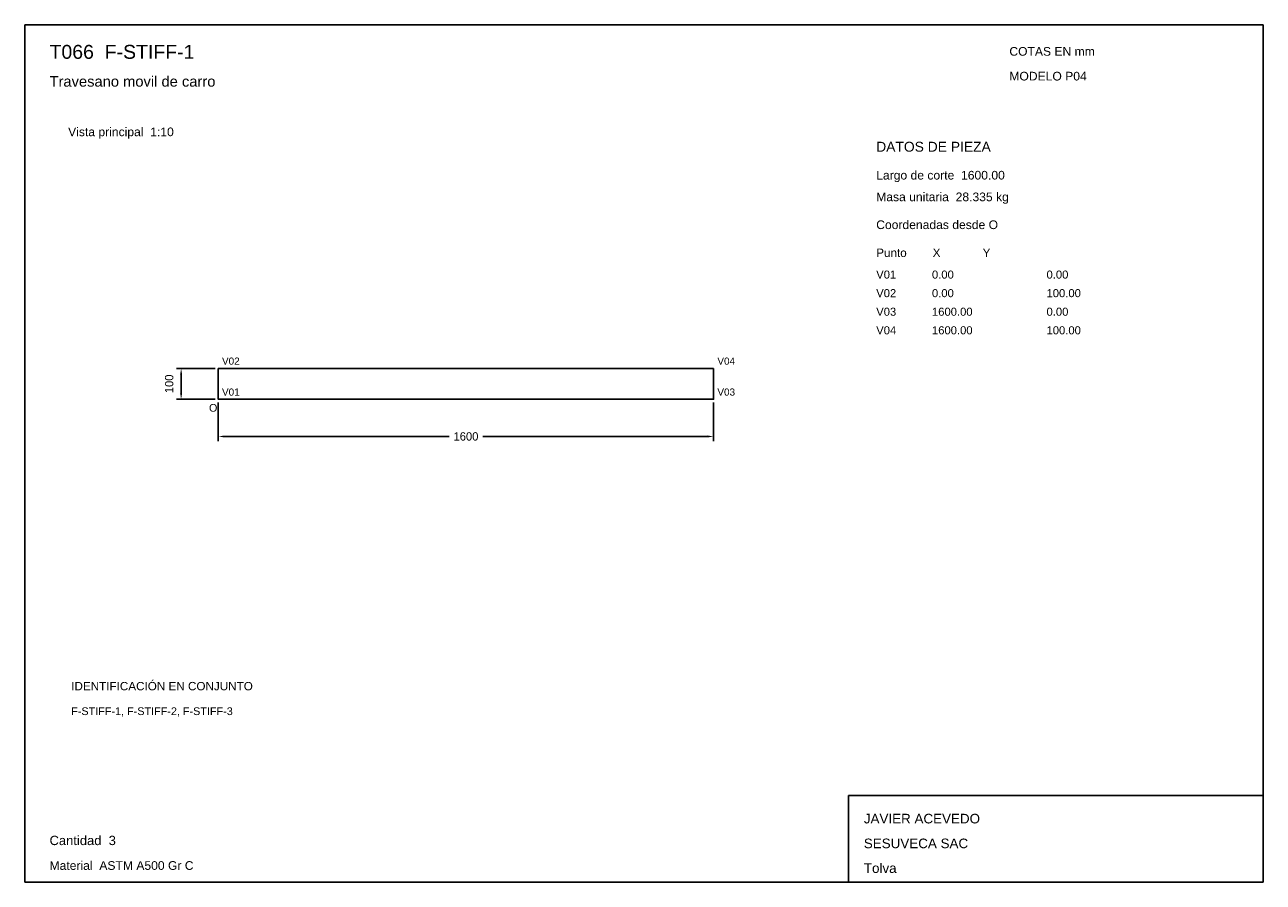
# Model space of a CAD drawing. Header units: millimetres. Extents: x 10 to 410, y 10 to 287.
import ezdxf

# ---------------------------------------------------------------- set-up
doc = ezdxf.new("R2010")
doc.units = ezdxf.units.MM
doc.styles.add('ARIAL', font='arial.ttf')
doc.dimstyles.get("Standard").update_dxf_attribs({"dimtxt": 2.5, "dimasz": 2.5, "dimexe": 1.25, "dimexo": 0.625, "dimtad": 1, "dimcen": 2.5, "dimazin": 3, "dimtfac": 1, "dimtmove": 0, "dimatfit": 3})

# ---------------------------------------------------------------- blocks, each defined once
blk = doc.blocks.new('_CLOSEDFILLED')
at = {"color": 0, "linetype": 'BYBLOCK'}
blk.add_solid([(-1, 0.16), (0, 0), (-1, -0.16)], dxfattribs=at)
blk = doc.blocks.new('*D1')
for p, q in [((72.5, 165), (72.5, 152.5)), ((232.5, 165), (232.5, 152.5)), ((74.5, 154), (147.1, 154)), ((157.9, 154), (230.5, 154))]:
    blk.add_line(p, q)
at = {"layer": 'Defpoints'}
for p in [(72.5, 166), (232.5, 166), (72.5, 154)]:
    blk.add_point(p, dxfattribs=at)
at = {"xscale": 2, "yscale": 2, "rotation": 180}
blk.add_blockref('_CLOSEDFILLED', (72.5, 154), dxfattribs=at)
at = {"xscale": 2, "yscale": 2}
blk.add_blockref('_CLOSEDFILLED', (232.5, 154), dxfattribs=at)
at = {"insert": (152.5, 154), "char_height": 2.7, "attachment_point": 5}
blk.add_mtext('1600', dxfattribs=at)
blk = doc.blocks.new('*D2')
for p, q in [((71.5, 176), (59, 176)), ((60.5, 168), (60.5, 174)), ((71.5, 166), (59, 166))]:
    blk.add_line(p, q)
at = {"layer": 'Defpoints'}
for p in [(72.5, 176), (60.5, 166), (72.5, 166)]:
    blk.add_point(p, dxfattribs=at)
at = {"xscale": 2, "yscale": 2}
for p, rotation in [((60.5, 176), 90), ((60.5, 166), 270)]:
    blk.add_blockref('_CLOSEDFILLED', p, dxfattribs=dict(at, rotation=rotation))
at = {"insert": (56.65, 171), "char_height": 2.7, "attachment_point": 5, "rotation": 90}
blk.add_mtext('100', dxfattribs=at)

msp = doc.modelspace()

# ---------------------------------------------------------------- linework, layer by layer
for p, q in [((410, 287), (10, 287)), ((10, 287), (10, 10)), ((410, 10), (410, 287)), ((410, 38), (276, 38)), ((276, 38), (276, 10)), ((410, 10), (410, 38)), ((10, 10), (410, 10)), ((276, 10), (410, 10))]:
    msp.add_line(p, q)
for points in [[(72.5, 176), (232.5, 176), (232.5, 176)], [(72.5, 176), (72.5, 166), (72.5, 166)], [(232.5, 176), (232.5, 166), (232.5, 166)], [(72.5, 166), (232.5, 166), (232.5, 166)]]:
    msp.add_lwpolyline(points)

# ---------------------------------------------------------------- texts
at = {"style": 'ARIAL'}
for s, height, p in [('T066  F-STIFF-1', 4.5, (18, 276)), ('COTAS EN mm', 2.8, (328, 277)), ('Travesano movil de carro', 3.4, (18, 267)), ('MODELO P04', 2.8, (328, 269)), ('Vista principal  1:10', 2.8, (24, 251)), ('DATOS DE PIEZA', 3.2, (285, 246)), ('Largo de corte  1600.00', 2.8, (285, 237)), ('Masa unitaria  28.335 kg', 2.8, (285, 230)), ('Coordenadas desde O', 2.8, (285, 221)), ('Punto        X             Y', 2.7, (285, 212)), ('V01', 2.6, (285, 205)), ('0.00', 2.6, (303, 205)), ('0.00', 2.6, (340, 205)), ('V02', 2.6, (285, 199)), ('0.00', 2.6, (303, 199)), ('100.00', 2.6, (340, 199)), ('V03', 2.6, (285, 193)), ('1600.00', 2.6, (303, 193)), ('0.00', 2.6, (340, 193)), ('V04', 2.6, (285, 187)), ('1600.00', 2.6, (303, 187)), ('100.00', 2.6, (340, 187)), ('V02', 2.3, (73.7, 177.2)), ('V04', 2.3, (233.7, 177.2)), ('V01', 2.3, (73.7, 167.2)), ('V03', 2.3, (233.7, 167.2)), ('O', 2.5, (69.5, 162)), ('IDENTIFICACIÓN EN CONJUNTO', 2.7, (25, 72)), ('F-STIFF-1, F-STIFF-2, F-STIFF-3', 2.5, (25, 64)), ('JAVIER ACEVEDO', 3.1, (281, 29)), ('Cantidad  3', 3, (18, 22)), ('SESUVECA SAC', 3.1, (281, 21)), ('Material  ASTM A500 Gr C', 2.8, (18, 14)), ('Tolva', 3.1, (281, 13))]:
    msp.add_text(s, height=height, dxfattribs=at).set_placement(p)

# ---------------------------------------------------------------- dimensions: what is measured, and where the dimension line sits
dim = msp.add_linear_dim(base=(60.5, 166), p1=(72.5, 166), p2=(72.5, 176), angle=90, dimstyle='Standard', override={"dimtxt": 2.7, "dimasz": 2, "dimexe": 1.5, "dimexo": 1, "dimgap": 1, "dimdec": 2, "dimlfac": 10, "dimzin": 8})
dim.commit()
dim.dimension.update_dxf_attribs({"geometry": '*D2', "text_midpoint": (56.65, 171)})
dim = msp.add_linear_dim(base=(72.5, 154), p1=(72.5, 166), p2=(232.5, 166), dimstyle='Standard', override={"dimtxt": 2.7, "dimasz": 2, "dimexe": 1.5, "dimexo": 1, "dimgap": 1, "dimdec": 2, "dimlfac": 10, "dimzin": 8})
dim.commit()
dim.dimension.update_dxf_attribs({"geometry": '*D1', "text_midpoint": (152.5, 154)})

doc.saveas('drawing.dxf')
